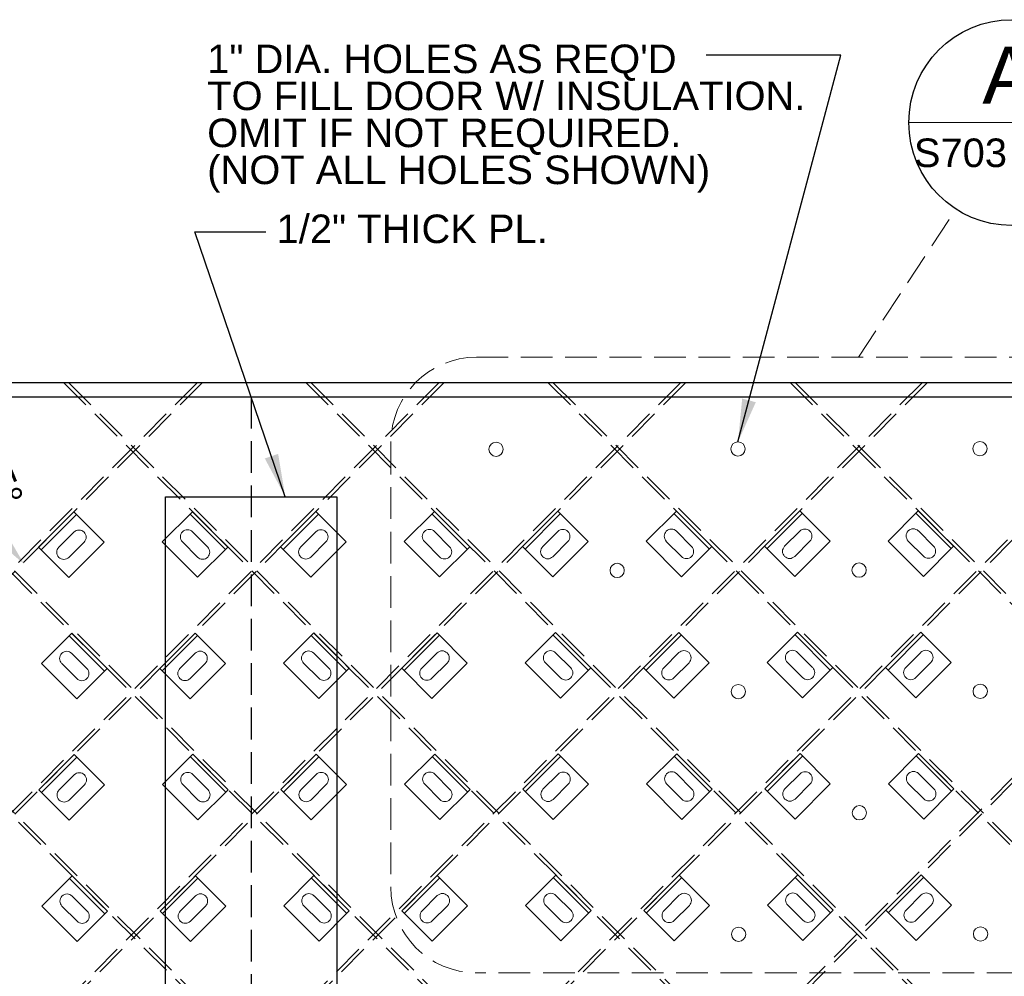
# Model space of a CAD drawing. Header units: inches. Extents: x -178 to 531, y -278 to 101.
# Tile 12 of 19: x -115 to -46, y -124 to -57. Entities that reach past the tile are written whole.
import ezdxf

# ---------------------------------------------------------------- set-up
doc = ezdxf.new("R2010")
doc.units = ezdxf.units.IN
doc.header["$LTSCALE"] = 5
doc.header["$MEASUREMENT"] = 0
doc.linetypes.add('DGN Style 3', pattern=[0.621993, 0.444281, -0.177712])
for name, color, linetype, lineweight in [('G-ANNO-DIM', 1, 'Continuous', 0), ('G-ANNO-TEXT', 7, 'Continuous', 30), ('S-BRAC-DIA~', 5, 'Continuous', 30), ('S-FSTN-MISC', 12, 'Continuous', 13), ('S-STIF-LONG', 3, 'Continuous', 30), ('S-STIF-TRAN', 3, 'Continuous', 30)]:
    doc.layers.add(name, color=color, linetype=linetype, lineweight=lineweight)
doc.styles.add("3 4 1'-0", font='arial.ttf', dxfattribs={"height": 2})
doc.styles.add('TITLE20', font='simplex.shx', dxfattribs={"height": 5000})
doc.dimstyles.new("3 4 1'-0", dxfattribs={"dimtxt": 2, "dimasz": 3, "dimexe": 1, "dimexo": 1, "dimgap": 1, "dimtad": 1, "dimdec": 4, "dimzin": 15, "dimdsep": 46, "dimlunit": 4, "dimtxsty": "3 4 1'-0", "dimblk": '_Oblique_0.3', "dimcen": 0.09, "dimadec": 4, "dimazin": 3, "dimtfac": 1, "dimtdec": 4, "dimtofl": 0, "dimtmove": 0, "dimatfit": 3, "dimfxl": 1, "dimfrac": 2, "dimtolj": 1, "dimtzin": 15, "dimarcsym": 0})

# ---------------------------------------------------------------- blocks, each defined once
blk = doc.blocks.new('*D1008')
at = {"layer": 'Defpoints', "color": 0, "lineweight": 0, "transparency": 16777216}
for p in [(-178.286, -83.476), (-102.522, -83.476), (-118.532, -87.766), (-178.286, -159.241)]:
    blk.add_point(p, dxfattribs=at)
at = {"layer": 'G-ANNO-DIM', "color": 0, "lineweight": -2, "transparency": 16777216}
blk.add_arc((-102.522, -83.476), 16.575, 190.38476, 214.61524, dxfattribs=at)
at = {"layer": 'G-ANNO-DIM', "color": 0, "lineweight": 0, "transparency": 16777216}
for points in [[(-119.323, -86.509), (-118.327, -86.419), (-119.096, -83.476)], [(-115.778, -92.572), (-116.546, -93.212), (-114.242, -95.196)]]:
    blk.add_solid(points, dxfattribs=at)
at = {"layer": 'G-ANNO-DIM', "color": 0, "transparency": 16777216, "insert": (-115.971, -89.047), "char_height": 2, "attachment_point": 5, "rotation": 292.5, "style": "3 4 1'-0"}
blk.add_mtext('\\A1;45°', dxfattribs=at)
blk = doc.blocks.new('_Oblique_0.3')
at = {"color": 0, "linetype": 'ByBlock', "lineweight": -2}
for p, q in [((0, 0), (-1, 0)), ((0.5, 0.167), (-0.5, -0.167))]:
    blk.add_line(p, q, dxfattribs=at)
blk = doc.blocks.new('*U371')
at = {"layer": 'S-FSTN-MISC', "lineweight": 0}
for p, q in [((-0.53, 1.237), (0.53, 0.177)), ((-1.237, 0.53), (-0.177, -0.53))]:
    blk.add_line(p, q, dxfattribs=at)
blk.add_arc((-0.884, 0.884), 0.5, 45, 225, dxfattribs=at)
at = {"layer": 'S-FSTN-MISC', "lineweight": 0, "extrusion": (0, 0, -1)}
blk.add_arc((-0.177, -0.177), 0.5, 135, 315, dxfattribs=at)
blk = doc.blocks.new('*U370')
at = {"layer": 'G-ANNO-DIM', "color": 3}
blk.add_line((-1.75, 1.25), (1.75, 1.25), dxfattribs=at)
at = {"layer": 'G-ANNO-DIM', "color": 3, "flags": 128}
blk.add_lwpolyline([(-1.75, 1.5), (1.75, 1.5), (1.75, -1.5), (-1.75, -1.5), (-1.75, 1.5)], close=True, dxfattribs=at)
at = {"layer": 'S-FSTN-MISC', "lineweight": 0, "rotation": 45}
blk.add_blockref('*U371', (0.5, 0), dxfattribs=at)
blk = doc.blocks.new('*U373')
at = {"layer": 'S-FSTN-MISC', "lineweight": 0}
for p, q in [((-0.53, 1.237), (0.53, 0.177)), ((-1.237, 0.53), (-0.177, -0.53))]:
    blk.add_line(p, q, dxfattribs=at)
blk.add_arc((-0.884, 0.884), 0.5, 45, 225, dxfattribs=at)
at = {"layer": 'S-FSTN-MISC', "lineweight": 0, "extrusion": (0, 0, -1)}
blk.add_arc((-0.177, -0.177), 0.5, 135, 315, dxfattribs=at)
blk = doc.blocks.new('*U372')
at = {"layer": 'G-ANNO-DIM', "color": 3}
blk.add_line((-1.75, 1.25), (1.75, 1.25), dxfattribs=at)
at = {"layer": 'G-ANNO-DIM', "color": 3, "flags": 128}
blk.add_lwpolyline([(-1.75, 1.5), (1.75, 1.5), (1.75, -1.5), (-1.75, -1.5), (-1.75, 1.5)], close=True, dxfattribs=at)
at = {"layer": 'S-FSTN-MISC', "lineweight": 0, "rotation": 45}
blk.add_blockref('*U373', (0.5, 0), dxfattribs=at)
blk = doc.blocks.new('*U375')
at = {"layer": 'S-FSTN-MISC', "lineweight": 0}
for p, q in [((-0.53, 1.237), (0.53, 0.177)), ((-1.237, 0.53), (-0.177, -0.53))]:
    blk.add_line(p, q, dxfattribs=at)
blk.add_arc((-0.884, 0.884), 0.5, 45, 225, dxfattribs=at)
at = {"layer": 'S-FSTN-MISC', "lineweight": 0, "extrusion": (0, 0, -1)}
blk.add_arc((-0.177, -0.177), 0.5, 135, 315, dxfattribs=at)
blk = doc.blocks.new('*U374')
at = {"layer": 'G-ANNO-DIM', "color": 3}
blk.add_line((-1.75, 1.25), (1.75, 1.25), dxfattribs=at)
at = {"layer": 'G-ANNO-DIM', "color": 3, "flags": 128}
blk.add_lwpolyline([(-1.75, 1.5), (1.75, 1.5), (1.75, -1.5), (-1.75, -1.5), (-1.75, 1.5)], close=True, dxfattribs=at)
at = {"layer": 'S-FSTN-MISC', "lineweight": 0, "rotation": 45}
blk.add_blockref('*U375', (0.5, 0), dxfattribs=at)
blk = doc.blocks.new('*U397')
at = {"layer": 'S-FSTN-MISC', "lineweight": 0}
for p, q in [((-0.53, 1.237), (0.53, 0.177)), ((-1.237, 0.53), (-0.177, -0.53))]:
    blk.add_line(p, q, dxfattribs=at)
blk.add_arc((-0.884, 0.884), 0.5, 45, 225, dxfattribs=at)
at = {"layer": 'S-FSTN-MISC', "lineweight": 0, "extrusion": (0, 0, -1)}
blk.add_arc((-0.177, -0.177), 0.5, 135, 315, dxfattribs=at)
blk = doc.blocks.new('*U396')
at = {"layer": 'G-ANNO-DIM', "color": 3}
blk.add_line((-1.75, 1.25), (1.75, 1.25), dxfattribs=at)
at = {"layer": 'G-ANNO-DIM', "color": 3, "flags": 128}
blk.add_lwpolyline([(-1.75, 1.5), (1.75, 1.5), (1.75, -1.5), (-1.75, -1.5), (-1.75, 1.5)], close=True, dxfattribs=at)
at = {"layer": 'S-FSTN-MISC', "lineweight": 0, "rotation": 45}
blk.add_blockref('*U397', (0.5, 0), dxfattribs=at)
blk = doc.blocks.new('*U399')
at = {"layer": 'S-FSTN-MISC', "lineweight": 0}
for p, q in [((-0.53, 1.237), (0.53, 0.177)), ((-1.237, 0.53), (-0.177, -0.53))]:
    blk.add_line(p, q, dxfattribs=at)
blk.add_arc((-0.884, 0.884), 0.5, 45, 225, dxfattribs=at)
at = {"layer": 'S-FSTN-MISC', "lineweight": 0, "extrusion": (0, 0, -1)}
blk.add_arc((-0.177, -0.177), 0.5, 135, 315, dxfattribs=at)
blk = doc.blocks.new('*U398')
at = {"layer": 'G-ANNO-DIM', "color": 3}
blk.add_line((-1.75, 1.25), (1.75, 1.25), dxfattribs=at)
at = {"layer": 'G-ANNO-DIM', "color": 3, "flags": 128}
blk.add_lwpolyline([(-1.75, 1.5), (1.75, 1.5), (1.75, -1.5), (-1.75, -1.5), (-1.75, 1.5)], close=True, dxfattribs=at)
at = {"layer": 'S-FSTN-MISC', "lineweight": 0, "rotation": 45}
blk.add_blockref('*U399', (0.5, 0), dxfattribs=at)
blk = doc.blocks.new('*U401')
at = {"layer": 'S-FSTN-MISC', "lineweight": 0}
for p, q in [((-0.53, 1.237), (0.53, 0.177)), ((-1.237, 0.53), (-0.177, -0.53))]:
    blk.add_line(p, q, dxfattribs=at)
blk.add_arc((-0.884, 0.884), 0.5, 45, 225, dxfattribs=at)
at = {"layer": 'S-FSTN-MISC', "lineweight": 0, "extrusion": (0, 0, -1)}
blk.add_arc((-0.177, -0.177), 0.5, 135, 315, dxfattribs=at)
blk = doc.blocks.new('*U400')
at = {"layer": 'G-ANNO-DIM', "color": 3}
blk.add_line((-1.75, 1.25), (1.75, 1.25), dxfattribs=at)
at = {"layer": 'G-ANNO-DIM', "color": 3, "flags": 128}
blk.add_lwpolyline([(-1.75, 1.5), (1.75, 1.5), (1.75, -1.5), (-1.75, -1.5), (-1.75, 1.5)], close=True, dxfattribs=at)
at = {"layer": 'S-FSTN-MISC', "lineweight": 0, "rotation": 45}
blk.add_blockref('*U401', (0.5, 0), dxfattribs=at)
blk = doc.blocks.new('*U403')
at = {"layer": 'S-FSTN-MISC', "lineweight": 0}
for p, q in [((-0.53, 1.237), (0.53, 0.177)), ((-1.237, 0.53), (-0.177, -0.53))]:
    blk.add_line(p, q, dxfattribs=at)
blk.add_arc((-0.884, 0.884), 0.5, 45, 225, dxfattribs=at)
at = {"layer": 'S-FSTN-MISC', "lineweight": 0, "extrusion": (0, 0, -1)}
blk.add_arc((-0.177, -0.177), 0.5, 135, 315, dxfattribs=at)
blk = doc.blocks.new('*U402')
at = {"layer": 'G-ANNO-DIM', "color": 3}
blk.add_line((-1.75, 1.25), (1.75, 1.25), dxfattribs=at)
at = {"layer": 'G-ANNO-DIM', "color": 3, "flags": 128}
blk.add_lwpolyline([(-1.75, 1.5), (1.75, 1.5), (1.75, -1.5), (-1.75, -1.5), (-1.75, 1.5)], close=True, dxfattribs=at)
at = {"layer": 'S-FSTN-MISC', "lineweight": 0, "rotation": 45}
blk.add_blockref('*U403', (0.5, 0), dxfattribs=at)
blk = doc.blocks.new('*U423')
at = {"layer": 'S-FSTN-MISC', "lineweight": 0}
for p, q in [((-0.53, 1.237), (0.53, 0.177)), ((-1.237, 0.53), (-0.177, -0.53))]:
    blk.add_line(p, q, dxfattribs=at)
blk.add_arc((-0.884, 0.884), 0.5, 45, 225, dxfattribs=at)
at = {"layer": 'S-FSTN-MISC', "lineweight": 0, "extrusion": (0, 0, -1)}
blk.add_arc((-0.177, -0.177), 0.5, 135, 315, dxfattribs=at)
blk = doc.blocks.new('*U422')
at = {"layer": 'G-ANNO-DIM', "color": 3}
blk.add_line((-1.75, 1.25), (1.75, 1.25), dxfattribs=at)
at = {"layer": 'G-ANNO-DIM', "color": 3, "flags": 128}
blk.add_lwpolyline([(-1.75, 1.5), (1.75, 1.5), (1.75, -1.5), (-1.75, -1.5), (-1.75, 1.5)], close=True, dxfattribs=at)
at = {"layer": 'S-FSTN-MISC', "lineweight": 0, "rotation": 45}
blk.add_blockref('*U423', (0.5, 0), dxfattribs=at)
blk = doc.blocks.new('*U425')
at = {"layer": 'S-FSTN-MISC', "lineweight": 0}
for p, q in [((-0.53, 1.237), (0.53, 0.177)), ((-1.237, 0.53), (-0.177, -0.53))]:
    blk.add_line(p, q, dxfattribs=at)
blk.add_arc((-0.884, 0.884), 0.5, 45, 225, dxfattribs=at)
at = {"layer": 'S-FSTN-MISC', "lineweight": 0, "extrusion": (0, 0, -1)}
blk.add_arc((-0.177, -0.177), 0.5, 135, 315, dxfattribs=at)
blk = doc.blocks.new('*U424')
at = {"layer": 'G-ANNO-DIM', "color": 3}
blk.add_line((-1.75, 1.25), (1.75, 1.25), dxfattribs=at)
at = {"layer": 'G-ANNO-DIM', "color": 3, "flags": 128}
blk.add_lwpolyline([(-1.75, 1.5), (1.75, 1.5), (1.75, -1.5), (-1.75, -1.5), (-1.75, 1.5)], close=True, dxfattribs=at)
at = {"layer": 'S-FSTN-MISC', "lineweight": 0, "rotation": 45}
blk.add_blockref('*U425', (0.5, 0), dxfattribs=at)
blk = doc.blocks.new('*U427')
at = {"layer": 'S-FSTN-MISC', "lineweight": 0}
for p, q in [((-0.53, 1.237), (0.53, 0.177)), ((-1.237, 0.53), (-0.177, -0.53))]:
    blk.add_line(p, q, dxfattribs=at)
blk.add_arc((-0.884, 0.884), 0.5, 45, 225, dxfattribs=at)
at = {"layer": 'S-FSTN-MISC', "lineweight": 0, "extrusion": (0, 0, -1)}
blk.add_arc((-0.177, -0.177), 0.5, 135, 315, dxfattribs=at)
blk = doc.blocks.new('*U426')
at = {"layer": 'G-ANNO-DIM', "color": 3}
blk.add_line((-1.75, 1.25), (1.75, 1.25), dxfattribs=at)
at = {"layer": 'G-ANNO-DIM', "color": 3, "flags": 128}
blk.add_lwpolyline([(-1.75, 1.5), (1.75, 1.5), (1.75, -1.5), (-1.75, -1.5), (-1.75, 1.5)], close=True, dxfattribs=at)
at = {"layer": 'S-FSTN-MISC', "lineweight": 0, "rotation": 45}
blk.add_blockref('*U427', (0.5, 0), dxfattribs=at)
blk = doc.blocks.new('*U429')
at = {"layer": 'S-FSTN-MISC', "lineweight": 0}
for p, q in [((-0.53, 1.237), (0.53, 0.177)), ((-1.237, 0.53), (-0.177, -0.53))]:
    blk.add_line(p, q, dxfattribs=at)
blk.add_arc((-0.884, 0.884), 0.5, 45, 225, dxfattribs=at)
at = {"layer": 'S-FSTN-MISC', "lineweight": 0, "extrusion": (0, 0, -1)}
blk.add_arc((-0.177, -0.177), 0.5, 135, 315, dxfattribs=at)
blk = doc.blocks.new('*U428')
at = {"layer": 'G-ANNO-DIM', "color": 3}
blk.add_line((-1.75, 1.25), (1.75, 1.25), dxfattribs=at)
at = {"layer": 'G-ANNO-DIM', "color": 3, "flags": 128}
blk.add_lwpolyline([(-1.75, 1.5), (1.75, 1.5), (1.75, -1.5), (-1.75, -1.5), (-1.75, 1.5)], close=True, dxfattribs=at)
at = {"layer": 'S-FSTN-MISC', "lineweight": 0, "rotation": 45}
blk.add_blockref('*U429', (0.5, 0), dxfattribs=at)
blk = doc.blocks.new('*U445')
at = {"layer": 'S-FSTN-MISC', "lineweight": 0}
for p, q in [((-0.53, 1.237), (0.53, 0.177)), ((-1.237, 0.53), (-0.177, -0.53))]:
    blk.add_line(p, q, dxfattribs=at)
blk.add_arc((-0.884, 0.884), 0.5, 45, 225, dxfattribs=at)
at = {"layer": 'S-FSTN-MISC', "lineweight": 0, "extrusion": (0, 0, -1)}
blk.add_arc((-0.177, -0.177), 0.5, 135, 315, dxfattribs=at)
blk = doc.blocks.new('*U444')
at = {"layer": 'G-ANNO-DIM', "color": 3}
blk.add_line((-1.75, 1.25), (1.75, 1.25), dxfattribs=at)
at = {"layer": 'G-ANNO-DIM', "color": 3, "flags": 128}
blk.add_lwpolyline([(-1.75, 1.5), (1.75, 1.5), (1.75, -1.5), (-1.75, -1.5), (-1.75, 1.5)], close=True, dxfattribs=at)
at = {"layer": 'S-FSTN-MISC', "lineweight": 0, "rotation": 45}
blk.add_blockref('*U445', (0.5, 0), dxfattribs=at)
blk = doc.blocks.new('*U447')
at = {"layer": 'S-FSTN-MISC', "lineweight": 0}
for p, q in [((-0.53, 1.237), (0.53, 0.177)), ((-1.237, 0.53), (-0.177, -0.53))]:
    blk.add_line(p, q, dxfattribs=at)
blk.add_arc((-0.884, 0.884), 0.5, 45, 225, dxfattribs=at)
at = {"layer": 'S-FSTN-MISC', "lineweight": 0, "extrusion": (0, 0, -1)}
blk.add_arc((-0.177, -0.177), 0.5, 135, 315, dxfattribs=at)
blk = doc.blocks.new('*U446')
at = {"layer": 'G-ANNO-DIM', "color": 3}
blk.add_line((-1.75, 1.25), (1.75, 1.25), dxfattribs=at)
at = {"layer": 'G-ANNO-DIM', "color": 3, "flags": 128}
blk.add_lwpolyline([(-1.75, 1.5), (1.75, 1.5), (1.75, -1.5), (-1.75, -1.5), (-1.75, 1.5)], close=True, dxfattribs=at)
at = {"layer": 'S-FSTN-MISC', "lineweight": 0, "rotation": 45}
blk.add_blockref('*U447', (0.5, 0), dxfattribs=at)
blk = doc.blocks.new('*U449')
at = {"layer": 'S-FSTN-MISC', "lineweight": 0}
for p, q in [((-0.53, 1.237), (0.53, 0.177)), ((-1.237, 0.53), (-0.177, -0.53))]:
    blk.add_line(p, q, dxfattribs=at)
blk.add_arc((-0.884, 0.884), 0.5, 45, 225, dxfattribs=at)
at = {"layer": 'S-FSTN-MISC', "lineweight": 0, "extrusion": (0, 0, -1)}
blk.add_arc((-0.177, -0.177), 0.5, 135, 315, dxfattribs=at)
blk = doc.blocks.new('*U448')
at = {"layer": 'G-ANNO-DIM', "color": 3}
blk.add_line((-1.75, 1.25), (1.75, 1.25), dxfattribs=at)
at = {"layer": 'G-ANNO-DIM', "color": 3, "flags": 128}
blk.add_lwpolyline([(-1.75, 1.5), (1.75, 1.5), (1.75, -1.5), (-1.75, -1.5), (-1.75, 1.5)], close=True, dxfattribs=at)
at = {"layer": 'S-FSTN-MISC', "lineweight": 0, "rotation": 45}
blk.add_blockref('*U449', (0.5, 0), dxfattribs=at)
blk = doc.blocks.new('*U463')
at = {"layer": 'S-FSTN-MISC', "lineweight": 0}
for p, q in [((-0.53, 1.237), (0.53, 0.177)), ((-1.237, 0.53), (-0.177, -0.53))]:
    blk.add_line(p, q, dxfattribs=at)
blk.add_arc((-0.884, 0.884), 0.5, 45, 225, dxfattribs=at)
at = {"layer": 'S-FSTN-MISC', "lineweight": 0, "extrusion": (0, 0, -1)}
blk.add_arc((-0.177, -0.177), 0.5, 135, 315, dxfattribs=at)
blk = doc.blocks.new('*U462')
at = {"layer": 'G-ANNO-DIM', "color": 3}
blk.add_line((-1.75, 1.25), (1.75, 1.25), dxfattribs=at)
at = {"layer": 'G-ANNO-DIM', "color": 3, "flags": 128}
blk.add_lwpolyline([(-1.75, 1.5), (1.75, 1.5), (1.75, -1.5), (-1.75, -1.5), (-1.75, 1.5)], close=True, dxfattribs=at)
at = {"layer": 'S-FSTN-MISC', "lineweight": 0, "rotation": 45}
blk.add_blockref('*U463', (0.5, 0), dxfattribs=at)
blk = doc.blocks.new('*U499')
at = {"layer": 'S-FSTN-MISC', "lineweight": 0}
for p, q in [((-0.53, 1.237), (0.53, 0.177)), ((-1.237, 0.53), (-0.177, -0.53))]:
    blk.add_line(p, q, dxfattribs=at)
blk.add_arc((-0.884, 0.884), 0.5, 45, 225, dxfattribs=at)
at = {"layer": 'S-FSTN-MISC', "lineweight": 0, "extrusion": (0, 0, -1)}
blk.add_arc((-0.177, -0.177), 0.5, 135, 315, dxfattribs=at)
blk = doc.blocks.new('*U498')
at = {"layer": 'G-ANNO-DIM', "color": 3}
blk.add_line((-1.75, 1.25), (1.75, 1.25), dxfattribs=at)
at = {"layer": 'G-ANNO-DIM', "color": 3, "flags": 128}
blk.add_lwpolyline([(-1.75, 1.5), (1.75, 1.5), (1.75, -1.5), (-1.75, -1.5), (-1.75, 1.5)], close=True, dxfattribs=at)
at = {"layer": 'S-FSTN-MISC', "lineweight": 0, "rotation": 45}
blk.add_blockref('*U499', (0.5, 0), dxfattribs=at)
blk = doc.blocks.new('*U689')
at = {"layer": 'S-FSTN-MISC', "lineweight": 0}
for p, q in [((-0.53, 1.237), (0.53, 0.177)), ((-1.237, 0.53), (-0.177, -0.53))]:
    blk.add_line(p, q, dxfattribs=at)
blk.add_arc((-0.884, 0.884), 0.5, 45, 225, dxfattribs=at)
at = {"layer": 'S-FSTN-MISC', "lineweight": 0, "extrusion": (0, 0, -1)}
blk.add_arc((-0.177, -0.177), 0.5, 135, 315, dxfattribs=at)
blk = doc.blocks.new('*U688')
at = {"layer": 'G-ANNO-DIM', "color": 3}
blk.add_line((-1.75, 1.25), (1.75, 1.25), dxfattribs=at)
at = {"layer": 'G-ANNO-DIM', "color": 3, "flags": 128}
blk.add_lwpolyline([(-1.75, 1.5), (1.75, 1.5), (1.75, -1.5), (-1.75, -1.5), (-1.75, 1.5)], close=True, dxfattribs=at)
at = {"layer": 'S-FSTN-MISC', "lineweight": 0, "rotation": 45.00000000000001}
blk.add_blockref('*U689', (0.5, 0), dxfattribs=at)
blk = doc.blocks.new('*U695')
at = {"layer": 'S-FSTN-MISC', "lineweight": 0}
for p, q in [((-0.53, 1.237), (0.53, 0.177)), ((-1.237, 0.53), (-0.177, -0.53))]:
    blk.add_line(p, q, dxfattribs=at)
blk.add_arc((-0.884, 0.884), 0.5, 45, 225, dxfattribs=at)
at = {"layer": 'S-FSTN-MISC', "lineweight": 0, "extrusion": (0, 0, -1)}
blk.add_arc((-0.177, -0.177), 0.5, 135, 315, dxfattribs=at)
blk = doc.blocks.new('*U694')
at = {"layer": 'G-ANNO-DIM', "color": 3}
blk.add_line((-1.75, 1.25), (1.75, 1.25), dxfattribs=at)
at = {"layer": 'G-ANNO-DIM', "color": 3, "flags": 128}
blk.add_lwpolyline([(-1.75, 1.5), (1.75, 1.5), (1.75, -1.5), (-1.75, -1.5), (-1.75, 1.5)], close=True, dxfattribs=at)
at = {"layer": 'S-FSTN-MISC', "lineweight": 0, "rotation": 45.00000000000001}
blk.add_blockref('*U695', (0.5, 0), dxfattribs=at)
blk = doc.blocks.new('*U697')
at = {"layer": 'S-FSTN-MISC', "lineweight": 0}
for p, q in [((-0.53, 1.237), (0.53, 0.177)), ((-1.237, 0.53), (-0.177, -0.53))]:
    blk.add_line(p, q, dxfattribs=at)
blk.add_arc((-0.884, 0.884), 0.5, 45, 225, dxfattribs=at)
at = {"layer": 'S-FSTN-MISC', "lineweight": 0, "extrusion": (0, 0, -1)}
blk.add_arc((-0.177, -0.177), 0.5, 135, 315, dxfattribs=at)
blk = doc.blocks.new('*U696')
at = {"layer": 'G-ANNO-DIM', "color": 3}
blk.add_line((-1.75, 1.25), (1.75, 1.25), dxfattribs=at)
at = {"layer": 'G-ANNO-DIM', "color": 3, "flags": 128}
blk.add_lwpolyline([(-1.75, 1.5), (1.75, 1.5), (1.75, -1.5), (-1.75, -1.5), (-1.75, 1.5)], close=True, dxfattribs=at)
at = {"layer": 'S-FSTN-MISC', "lineweight": 0, "rotation": 45.00000000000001}
blk.add_blockref('*U697', (0.5, 0), dxfattribs=at)
blk = doc.blocks.new('*U699')
at = {"layer": 'S-FSTN-MISC', "lineweight": 0}
for p, q in [((-0.53, 1.237), (0.53, 0.177)), ((-1.237, 0.53), (-0.177, -0.53))]:
    blk.add_line(p, q, dxfattribs=at)
blk.add_arc((-0.884, 0.884), 0.5, 45, 225, dxfattribs=at)
at = {"layer": 'S-FSTN-MISC', "lineweight": 0, "extrusion": (0, 0, -1)}
blk.add_arc((-0.177, -0.177), 0.5, 135, 315, dxfattribs=at)
blk = doc.blocks.new('*U698')
at = {"layer": 'G-ANNO-DIM', "color": 3}
blk.add_line((-1.75, 1.25), (1.75, 1.25), dxfattribs=at)
at = {"layer": 'G-ANNO-DIM', "color": 3, "flags": 128}
blk.add_lwpolyline([(-1.75, 1.5), (1.75, 1.5), (1.75, -1.5), (-1.75, -1.5), (-1.75, 1.5)], close=True, dxfattribs=at)
at = {"layer": 'S-FSTN-MISC', "lineweight": 0, "rotation": 45.00000000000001}
blk.add_blockref('*U699', (0.5, 0), dxfattribs=at)
blk = doc.blocks.new('*U705')
at = {"layer": 'S-FSTN-MISC', "lineweight": 0}
for p, q in [((-0.53, 1.237), (0.53, 0.177)), ((-1.237, 0.53), (-0.177, -0.53))]:
    blk.add_line(p, q, dxfattribs=at)
blk.add_arc((-0.884, 0.884), 0.5, 45, 225, dxfattribs=at)
at = {"layer": 'S-FSTN-MISC', "lineweight": 0, "extrusion": (0, 0, -1)}
blk.add_arc((-0.177, -0.177), 0.5, 135, 315, dxfattribs=at)
blk = doc.blocks.new('*U704')
at = {"layer": 'G-ANNO-DIM', "color": 3}
blk.add_line((-1.75, 1.25), (1.75, 1.25), dxfattribs=at)
at = {"layer": 'G-ANNO-DIM', "color": 3, "flags": 128}
blk.add_lwpolyline([(-1.75, 1.5), (1.75, 1.5), (1.75, -1.5), (-1.75, -1.5), (-1.75, 1.5)], close=True, dxfattribs=at)
at = {"layer": 'S-FSTN-MISC', "lineweight": 0, "rotation": 45.00000000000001}
blk.add_blockref('*U705', (0.5, 0), dxfattribs=at)
blk = doc.blocks.new('*U707')
at = {"layer": 'S-FSTN-MISC', "lineweight": 0}
for p, q in [((-0.53, 1.237), (0.53, 0.177)), ((-1.237, 0.53), (-0.177, -0.53))]:
    blk.add_line(p, q, dxfattribs=at)
blk.add_arc((-0.884, 0.884), 0.5, 45, 225, dxfattribs=at)
at = {"layer": 'S-FSTN-MISC', "lineweight": 0, "extrusion": (0, 0, -1)}
blk.add_arc((-0.177, -0.177), 0.5, 135, 315, dxfattribs=at)
blk = doc.blocks.new('*U706')
at = {"layer": 'G-ANNO-DIM', "color": 3}
blk.add_line((-1.75, 1.25), (1.75, 1.25), dxfattribs=at)
at = {"layer": 'G-ANNO-DIM', "color": 3, "flags": 128}
blk.add_lwpolyline([(-1.75, 1.5), (1.75, 1.5), (1.75, -1.5), (-1.75, -1.5), (-1.75, 1.5)], close=True, dxfattribs=at)
at = {"layer": 'S-FSTN-MISC', "lineweight": 0, "rotation": 45.00000000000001}
blk.add_blockref('*U707', (0.5, 0), dxfattribs=at)
blk = doc.blocks.new('*U709')
at = {"layer": 'S-FSTN-MISC', "lineweight": 0}
for p, q in [((-0.53, 1.237), (0.53, 0.177)), ((-1.237, 0.53), (-0.177, -0.53))]:
    blk.add_line(p, q, dxfattribs=at)
blk.add_arc((-0.884, 0.884), 0.5, 45, 225, dxfattribs=at)
at = {"layer": 'S-FSTN-MISC', "lineweight": 0, "extrusion": (0, 0, -1)}
blk.add_arc((-0.177, -0.177), 0.5, 135, 315, dxfattribs=at)
blk = doc.blocks.new('*U708')
at = {"layer": 'G-ANNO-DIM', "color": 3}
blk.add_line((-1.75, 1.25), (1.75, 1.25), dxfattribs=at)
at = {"layer": 'G-ANNO-DIM', "color": 3, "flags": 128}
blk.add_lwpolyline([(-1.75, 1.5), (1.75, 1.5), (1.75, -1.5), (-1.75, -1.5), (-1.75, 1.5)], close=True, dxfattribs=at)
at = {"layer": 'S-FSTN-MISC', "lineweight": 0, "rotation": 45.00000000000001}
blk.add_blockref('*U709', (0.5, 0), dxfattribs=at)
blk = doc.blocks.new('*U715')
at = {"layer": 'S-FSTN-MISC', "lineweight": 0}
for p, q in [((-0.53, 1.237), (0.53, 0.177)), ((-1.237, 0.53), (-0.177, -0.53))]:
    blk.add_line(p, q, dxfattribs=at)
blk.add_arc((-0.884, 0.884), 0.5, 45, 225, dxfattribs=at)
at = {"layer": 'S-FSTN-MISC', "lineweight": 0, "extrusion": (0, 0, -1)}
blk.add_arc((-0.177, -0.177), 0.5, 135, 315, dxfattribs=at)
blk = doc.blocks.new('*U714')
at = {"layer": 'G-ANNO-DIM', "color": 3}
blk.add_line((-1.75, 1.25), (1.75, 1.25), dxfattribs=at)
at = {"layer": 'G-ANNO-DIM', "color": 3, "flags": 128}
blk.add_lwpolyline([(-1.75, 1.5), (1.75, 1.5), (1.75, -1.5), (-1.75, -1.5), (-1.75, 1.5)], close=True, dxfattribs=at)
at = {"layer": 'S-FSTN-MISC', "lineweight": 0, "rotation": 45.00000000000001}
blk.add_blockref('*U715', (0.5, 0), dxfattribs=at)
blk = doc.blocks.new('*U717')
at = {"layer": 'S-FSTN-MISC', "lineweight": 0}
for p, q in [((-0.53, 1.237), (0.53, 0.177)), ((-1.237, 0.53), (-0.177, -0.53))]:
    blk.add_line(p, q, dxfattribs=at)
blk.add_arc((-0.884, 0.884), 0.5, 45, 225, dxfattribs=at)
at = {"layer": 'S-FSTN-MISC', "lineweight": 0, "extrusion": (0, 0, -1)}
blk.add_arc((-0.177, -0.177), 0.5, 135, 315, dxfattribs=at)
blk = doc.blocks.new('*U716')
at = {"layer": 'G-ANNO-DIM', "color": 3}
blk.add_line((-1.75, 1.25), (1.75, 1.25), dxfattribs=at)
at = {"layer": 'G-ANNO-DIM', "color": 3, "flags": 128}
blk.add_lwpolyline([(-1.75, 1.5), (1.75, 1.5), (1.75, -1.5), (-1.75, -1.5), (-1.75, 1.5)], close=True, dxfattribs=at)
at = {"layer": 'S-FSTN-MISC', "lineweight": 0, "rotation": 45.00000000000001}
blk.add_blockref('*U717', (0.5, 0), dxfattribs=at)
blk = doc.blocks.new('*U725')
at = {"layer": 'S-FSTN-MISC', "lineweight": 0}
for p, q in [((-0.53, 1.237), (0.53, 0.177)), ((-1.237, 0.53), (-0.177, -0.53))]:
    blk.add_line(p, q, dxfattribs=at)
blk.add_arc((-0.884, 0.884), 0.5, 45, 225, dxfattribs=at)
at = {"layer": 'S-FSTN-MISC', "lineweight": 0, "extrusion": (0, 0, -1)}
blk.add_arc((-0.177, -0.177), 0.5, 135, 315, dxfattribs=at)
blk = doc.blocks.new('*U724')
at = {"layer": 'G-ANNO-DIM', "color": 3}
blk.add_line((-1.75, 1.25), (1.75, 1.25), dxfattribs=at)
at = {"layer": 'G-ANNO-DIM', "color": 3, "flags": 128}
blk.add_lwpolyline([(-1.75, 1.5), (1.75, 1.5), (1.75, -1.5), (-1.75, -1.5), (-1.75, 1.5)], close=True, dxfattribs=at)
at = {"layer": 'S-FSTN-MISC', "lineweight": 0, "rotation": 45.00000000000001}
blk.add_blockref('*U725', (0.5, 0), dxfattribs=at)
blk = doc.blocks.new('*U727')
at = {"layer": 'S-FSTN-MISC', "lineweight": 0}
for p, q in [((-0.53, 1.237), (0.53, 0.177)), ((-1.237, 0.53), (-0.177, -0.53))]:
    blk.add_line(p, q, dxfattribs=at)
blk.add_arc((-0.884, 0.884), 0.5, 45, 225, dxfattribs=at)
at = {"layer": 'S-FSTN-MISC', "lineweight": 0, "extrusion": (0, 0, -1)}
blk.add_arc((-0.177, -0.177), 0.5, 135, 315, dxfattribs=at)
blk = doc.blocks.new('*U726')
at = {"layer": 'G-ANNO-DIM', "color": 3}
blk.add_line((-1.75, 1.25), (1.75, 1.25), dxfattribs=at)
at = {"layer": 'G-ANNO-DIM', "color": 3, "flags": 128}
blk.add_lwpolyline([(-1.75, 1.5), (1.75, 1.5), (1.75, -1.5), (-1.75, -1.5), (-1.75, 1.5)], close=True, dxfattribs=at)
at = {"layer": 'S-FSTN-MISC', "lineweight": 0, "rotation": 45.00000000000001}
blk.add_blockref('*U727', (0.5, 0), dxfattribs=at)
blk = doc.blocks.new('*U729')
at = {"layer": 'S-FSTN-MISC', "lineweight": 0}
for p, q in [((-0.53, 1.237), (0.53, 0.177)), ((-1.237, 0.53), (-0.177, -0.53))]:
    blk.add_line(p, q, dxfattribs=at)
blk.add_arc((-0.884, 0.884), 0.5, 45, 225, dxfattribs=at)
at = {"layer": 'S-FSTN-MISC', "lineweight": 0, "extrusion": (0, 0, -1)}
blk.add_arc((-0.177, -0.177), 0.5, 135, 315, dxfattribs=at)
blk = doc.blocks.new('*U728')
at = {"layer": 'G-ANNO-DIM', "color": 3}
blk.add_line((-1.75, 1.25), (1.75, 1.25), dxfattribs=at)
at = {"layer": 'G-ANNO-DIM', "color": 3, "flags": 128}
blk.add_lwpolyline([(-1.75, 1.5), (1.75, 1.5), (1.75, -1.5), (-1.75, -1.5), (-1.75, 1.5)], close=True, dxfattribs=at)
at = {"layer": 'S-FSTN-MISC', "lineweight": 0, "rotation": 45.00000000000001}
blk.add_blockref('*U729', (0.5, 0), dxfattribs=at)
blk = doc.blocks.new('*U749')
at = {"layer": 'S-FSTN-MISC', "lineweight": 0}
for p, q in [((-0.53, 1.237), (0.53, 0.177)), ((-1.237, 0.53), (-0.177, -0.53))]:
    blk.add_line(p, q, dxfattribs=at)
blk.add_arc((-0.884, 0.884), 0.5, 45, 225, dxfattribs=at)
at = {"layer": 'S-FSTN-MISC', "lineweight": 0, "extrusion": (0, 0, -1)}
blk.add_arc((-0.177, -0.177), 0.5, 135, 315, dxfattribs=at)
blk = doc.blocks.new('*U748')
at = {"layer": 'G-ANNO-DIM', "color": 3}
blk.add_line((-1.75, 1.25), (1.75, 1.25), dxfattribs=at)
at = {"layer": 'G-ANNO-DIM', "color": 3, "flags": 128}
blk.add_lwpolyline([(-1.75, 1.5), (1.75, 1.5), (1.75, -1.5), (-1.75, -1.5), (-1.75, 1.5)], close=True, dxfattribs=at)
at = {"layer": 'S-FSTN-MISC', "lineweight": 0, "rotation": 45.00000000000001}
blk.add_blockref('*U749', (0.5, 0), dxfattribs=at)
blk = doc.blocks.new('*U751')
at = {"layer": 'S-FSTN-MISC', "lineweight": 0}
for p, q in [((-0.53, 1.237), (0.53, 0.177)), ((-1.237, 0.53), (-0.177, -0.53))]:
    blk.add_line(p, q, dxfattribs=at)
blk.add_arc((-0.884, 0.884), 0.5, 45, 225, dxfattribs=at)
at = {"layer": 'S-FSTN-MISC', "lineweight": 0, "extrusion": (0, 0, -1)}
blk.add_arc((-0.177, -0.177), 0.5, 135, 315, dxfattribs=at)
blk = doc.blocks.new('*U750')
at = {"layer": 'G-ANNO-DIM', "color": 3}
blk.add_line((-1.75, 1.25), (1.75, 1.25), dxfattribs=at)
at = {"layer": 'G-ANNO-DIM', "color": 3, "flags": 128}
blk.add_lwpolyline([(-1.75, 1.5), (1.75, 1.5), (1.75, -1.5), (-1.75, -1.5), (-1.75, 1.5)], close=True, dxfattribs=at)
at = {"layer": 'S-FSTN-MISC', "lineweight": 0, "rotation": 45.00000000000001}
blk.add_blockref('*U751', (0.5, 0), dxfattribs=at)
blk = doc.blocks.new('*U753')
at = {"layer": 'S-FSTN-MISC', "lineweight": 0}
for p, q in [((-0.53, 1.237), (0.53, 0.177)), ((-1.237, 0.53), (-0.177, -0.53))]:
    blk.add_line(p, q, dxfattribs=at)
blk.add_arc((-0.884, 0.884), 0.5, 45, 225, dxfattribs=at)
at = {"layer": 'S-FSTN-MISC', "lineweight": 0, "extrusion": (0, 0, -1)}
blk.add_arc((-0.177, -0.177), 0.5, 135, 315, dxfattribs=at)
blk = doc.blocks.new('*U752')
at = {"layer": 'G-ANNO-DIM', "color": 3}
blk.add_line((-1.75, 1.25), (1.75, 1.25), dxfattribs=at)
at = {"layer": 'G-ANNO-DIM', "color": 3, "flags": 128}
blk.add_lwpolyline([(-1.75, 1.5), (1.75, 1.5), (1.75, -1.5), (-1.75, -1.5), (-1.75, 1.5)], close=True, dxfattribs=at)
at = {"layer": 'S-FSTN-MISC', "lineweight": 0, "rotation": 45.00000000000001}
blk.add_blockref('*U753', (0.5, 0), dxfattribs=at)
blk = doc.blocks.new('*U769')
at = {"layer": 'S-FSTN-MISC', "lineweight": 0}
for p, q in [((-0.53, 1.237), (0.53, 0.177)), ((-1.237, 0.53), (-0.177, -0.53))]:
    blk.add_line(p, q, dxfattribs=at)
blk.add_arc((-0.884, 0.884), 0.5, 45, 225, dxfattribs=at)
at = {"layer": 'S-FSTN-MISC', "lineweight": 0, "extrusion": (0, 0, -1)}
blk.add_arc((-0.177, -0.177), 0.5, 135, 315, dxfattribs=at)
blk = doc.blocks.new('*U768')
at = {"layer": 'G-ANNO-DIM', "color": 3}
blk.add_line((-1.75, 1.25), (1.75, 1.25), dxfattribs=at)
at = {"layer": 'G-ANNO-DIM', "color": 3, "flags": 128}
blk.add_lwpolyline([(-1.75, 1.5), (1.75, 1.5), (1.75, -1.5), (-1.75, -1.5), (-1.75, 1.5)], close=True, dxfattribs=at)
at = {"layer": 'S-FSTN-MISC', "lineweight": 0, "rotation": 45.00000000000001}
blk.add_blockref('*U769', (0.5, 0), dxfattribs=at)

msp = doc.modelspace()

# ---------------------------------------------------------------- linework, layer by layer
at = {"layer": 'G-ANNO-DIM', "linetype": 'DGN Style 3', "lineweight": 0}
for p, q in [((-55.78638, -80.70348), (-48.95897, -70.33335)), ((-82.55246, -80.70348), (-29.0203, -80.70348)), ((-88.55246, -86.70348), (-88.55246, -117.81112)), ((-29.0203, -123.81112), (-82.55246, -123.81112))]:
    msp.add_line(p, q, dxfattribs=at)
at = {"layer": 'G-ANNO-DIM', "lineweight": 0}
for centre in [(-81.18007, -87.15158), (-64.23163, -87.12945), (-47.28319, -87.10733), (-72.69476, -95.63689), (-55.74632, -95.61476), (-64.20945, -104.1222), (-47.26101, -104.10007), (-55.72414, -112.60751), (-64.18726, -121.11495), (-47.23883, -121.09282)]:
    msp.add_circle(centre, 0.5, dxfattribs=at)
at = {"layer": 'G-ANNO-DIM', "linetype": 'DGN Style 3', "lineweight": 0}
for centre, start, end in [((-82.55246, -86.70348), 90, 180), ((-82.55246, -117.81112), 180, 270)]:
    msp.add_arc(centre, 6, start, end, dxfattribs=at)
at = {"layer": 'G-ANNO-TEXT', "lineweight": 0}
msp.add_line((-52.26435, -64.27528), (-37.85582, -64.27528), dxfattribs=at)
at = {"layer": 'G-ANNO-TEXT'}
msp.add_line((-169.97092, -83.47631), (-26.72092, -83.47631), dxfattribs=at)
at = {"layer": 'G-ANNO-TEXT', "linetype": 'DGN Style 3'}
msp.add_line((-98.34592, -83.47631), (-98.34592, -257.96881), dxfattribs=at)
at = {"layer": 'G-ANNO-TEXT', "flags": 128}
msp.add_lwpolyline([(-104.34592, -90.47631), (-92.34592, -90.47631), (-92.34592, -254.97631), (-104.34592, -254.97631), (-104.34592, -90.47631)], close=True, dxfattribs=at)
at = {"layer": 'G-ANNO-TEXT'}
msp.add_circle((-45.06009, -64.27528), 7.20426, dxfattribs=at)
at = {"layer": 'S-BRAC-DIA~'}
msp.add_line((-170.47092, -82.47631), (-25.22092, -82.47631), dxfattribs=at)
at = {"layer": 'S-STIF-LONG', "color": 1, "linetype": 'DGN Style 3'}
for p, q in [((-145.42908, -82.47631), (-25.22092, -202.68447)), ((-145.07552, -82.47631), (-25.22092, -202.33091)), ((-128.45851, -82.47631), (-25.22092, -185.7139)), ((-128.10496, -82.47631), (-25.22092, -185.36035)), ((-111.48795, -82.47631), (-25.22092, -168.74334)), ((-111.1344, -82.47631), (-25.22092, -168.38979)), ((-94.51739, -82.47631), (-25.22092, -151.77278)), ((-94.16383, -82.47631), (-25.22092, -151.41923)), ((-77.54683, -82.47631), (-25.22092, -134.80222)), ((-77.19327, -82.47631), (-25.22092, -134.44866)), ((-60.57626, -82.47631), (-25.22092, -117.83165)), ((-60.22271, -82.47631), (-25.22092, -117.4781))]:
    msp.add_line(p, q, dxfattribs=at)
at = {"layer": 'S-STIF-TRAN', "color": 30, "linetype": 'DGN Style 3'}
for p, q in [((-34.03677, -82.47631), (-170.47092, -219.62478)), ((-34.3894, -82.47631), (-170.47092, -219.2703)), ((-51.31583, -82.47631), (-170.47092, -202.25526)), ((-50.9632, -82.47631), (-170.47092, -202.60974)), ((-67.88962, -82.47631), (-170.47092, -185.59469)), ((-68.24226, -82.47631), (-170.47092, -185.24021)), ((-84.81605, -82.47631), (-170.47092, -168.57964)), ((-85.16868, -82.47631), (-170.47092, -168.22516)), ((-101.74248, -82.47631), (-170.47092, -151.5646)), ((-102.09511, -82.47631), (-170.47092, -151.21012)), ((-101.74248, -82.47631), (-170.47092, -151.5646)), ((-102.09511, -82.47631), (-170.47092, -151.21012)), ((-25.22092, -90.27488), (-170.47092, -236.28535)), ((-25.22092, -90.62936), (-170.47092, -236.63983))]:
    msp.add_line(p, q, dxfattribs=at)

# ---------------------------------------------------------------- block references
at = {"layer": 'S-FSTN-MISC', "lineweight": 0}
for name, p, rotation in [('*U462', (-110.9279, -93.83669), 45), ('*U726', (-102.2658, -93.81977), 315), ('*U444', (-93.97946, -93.81456), 45), ('*U728', (-85.31737, -93.79765), 315), ('*U422', (-77.03103, -93.79244), 45), ('*U694', (-68.36893, -93.77552), 315), ('*U396', (-60.08259, -93.77031), 45), ('*U688', (-51.42049, -93.75339), 315), ('*U724', (-93.78049, -102.30508), 315), ('*U424', (-85.49415, -102.29987), 45), ('*U704', (-76.83206, -102.28296), 315), ('*U398', (-68.54572, -102.27775), 45), ('*U696', (-59.88362, -102.26083), 315), ('*U370', (-51.59728, -102.25562), 45), ('*U752', (-110.72893, -102.32721), 315), ('*U446', (-102.44259, -102.322), 45), ('*U448', (-110.90572, -110.82944), 45), ('*U750', (-102.24362, -110.81252), 315), ('*U426', (-93.95728, -110.80731), 45), ('*U714', (-85.29518, -110.79039), 315), ('*U400', (-77.00884, -110.78518), 45), ('*U706', (-68.34675, -110.76827), 315), ('*U372', (-60.06041, -110.76306), 45), ('*U698', (-51.39831, -110.74614), 315), ('*U768', (-110.70675, -119.31995), 315), ('*U428', (-102.42041, -119.31475), 45), ('*U748', (-93.75831, -119.29783), 315), ('*U402', (-85.47197, -119.29262), 45), ('*U716', (-76.80987, -119.2757), 315), ('*U374', (-68.52353, -119.27049), 45), ('*U708', (-59.86144, -119.25358), 315), ('*U498', (-51.5751, -119.24837), 45)]:
    msp.add_blockref(name, p, dxfattribs=dict(at, rotation=rotation))

# ---------------------------------------------------------------- texts
at = {"layer": 'G-ANNO-TEXT', "color": 7, "char_height": 2, "attachment_point": 1, "line_spacing_factor": 0.777165, "style": "3 4 1'-0"}
for s, insert in [('1" DIA. HOLES AS REQ\'D\\PTO FILL DOOR W/ INSULATION. \\POMIT IF NOT REQUIRED.\\P(NOT ALL HOLES SHOWN)', (-101.41703, -58.81113)), ('1/2" THICK PL.', (-96.55644, -70.7156))]:
    msp.add_mtext(s, dxfattribs=dict(at, insert=insert))
at = {"layer": 'G-ANNO-TEXT', "color": 7, "linetype": 'Continuous', "lineweight": 0, "line_spacing_factor": 0.72, "style": 'TITLE20'}
for s, insert, char_height, attachment_point in [('\\fArial|b0|i0|c00|p39;A', (-45.24956, -60.9488), 3.9996, 5), ('\\fArial|b0|i0|c00|p39;S703', (-48.64711, -67.4194), 1.9998, 8)]:
    msp.add_mtext(s, dxfattribs=dict(at, insert=insert, char_height=char_height, attachment_point=attachment_point))

# ---------------------------------------------------------------- dimensions: what is measured, and where the dimension line sits
at = {"layer": 'G-ANNO-DIM'}
dim = msp.add_angular_dim_3p(base=(-118.53156, -87.76613), center=(-102.52176, -83.47631), p1=(-178.28596, -83.47631), p2=(-178.28596, -159.24051), dimstyle="3 4 1'-0", override={"dimse1": 1, "dimse2": 1}, dxfattribs=at)
dim.commit()
dim.dimension.update_dxf_attribs({"geometry": '*D1008', "text_midpoint": (-115.97115, -89.04723)})

# ---------------------------------------------------------------- leaders
at = {"layer": 'G-ANNO-TEXT'}
for points in [[(-64.23163, -86.62945), (-57.02895, -59.54851), (-66.45251, -59.54851)], [(-95.94433, -90.47631), (-102.28764, -71.92287), (-97.31056, -71.92287)]]:
    msp.add_leader(points, dimstyle="3 4 1'-0", override={"dimgap": 2}, dxfattribs=at)

doc.saveas('drawing.dxf')
